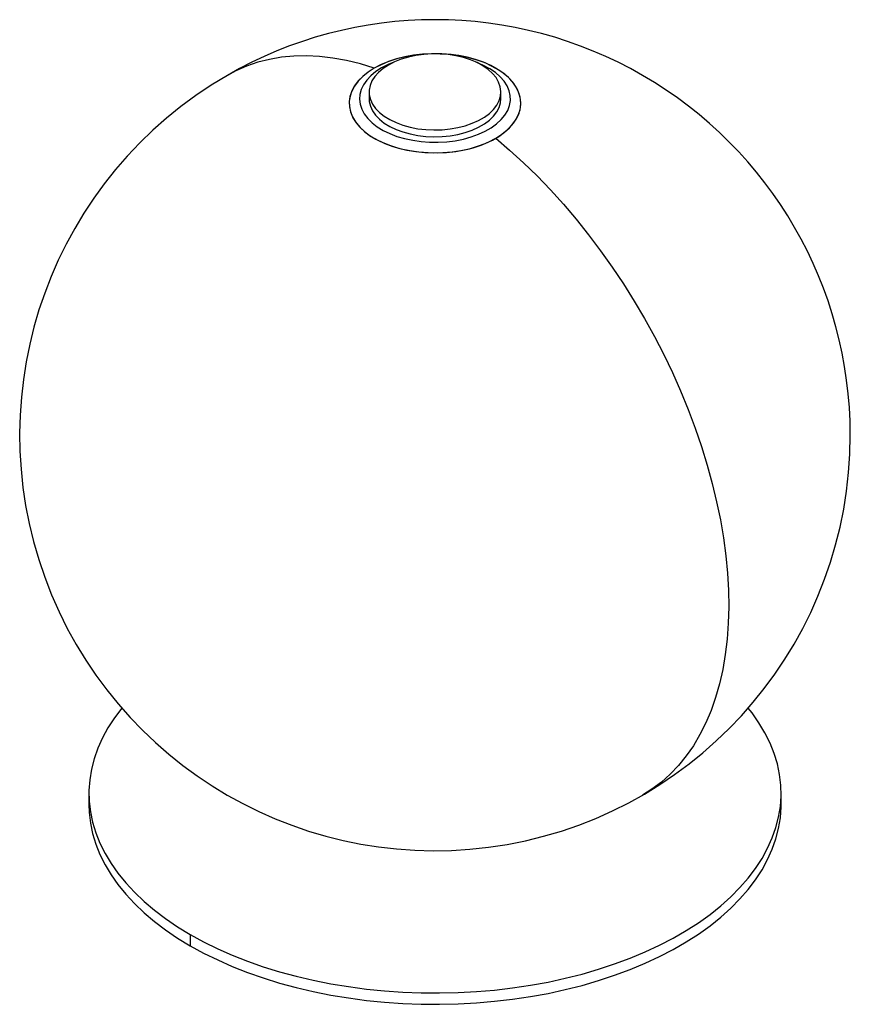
# Paper-space layout '_Isométrica' of a CAD drawing. Header units: millimetres. Extents: x -154 to 146, y -97 to 259.
import ezdxf

# ---------------------------------------------------------------- set-up
doc = ezdxf.new("R2010")
doc.units = ezdxf.units.MM

psp = doc.layouts.new('_Isométrica')

# ---------------------------------------------------------------- linework, layer by layer
at = {"color": 7, "linetype": 'Continuous', "lineweight": 25}
for p, q in [((-27.68, 232.54), (-27.68, 230.09)), ((19.91, 230.09), (19.91, 232.54)), ((-128.89, -20.59), (-128.89, -24.67)), ((121.11, -24.67), (121.11, -20.59)), ((-92.27, -71.61), (-92.27, -75.7))]:
    psp.add_line(p, q, dxfattribs=at)
at = {"color": 7, "linetype": 'Continuous', "lineweight": 25, "flags": 128}
for points in [[(-25.81, 241.11), (-30.85, 242.64), (-35.83, 243.86), (-40.74, 244.74), (-45.55, 245.31), (-50.27, 245.55), (-54.88, 245.45), (-59.36, 245.04), (-63.71, 244.29), (-67.92, 243.23), (-71.98, 241.84), (-75.87, 240.13), (-78.88, 238.53)], [(-25.81, 241.11), (-28.01, 239.69), (-29.94, 238.15), (-31.58, 236.5), (-32.91, 234.75), (-33.9, 232.93), (-34.55, 231.07), (-34.86, 229.17), (-34.82, 227.27), (-34.42, 225.38), (-33.68, 223.52), (-32.6, 221.72), (-31.2, 219.99), (-29.49, 218.37), (-27.49, 216.85), (-25.22, 215.47), (-22.7, 214.23), (-19.98, 213.16), (-17.07, 212.26), (-14.01, 211.54), (-10.84, 211.02), (-7.59, 210.69), (-4.3, 210.56), (-1, 210.64), (2.26, 210.92), (5.46, 211.39), (8.55, 212.06), (11.49, 212.92), (14.27, 213.95), (16.84, 215.15), (19.17, 216.49), (21.24, 217.98), (23.03, 219.58), (24.51, 221.28), (25.67, 223.06), (26.5, 224.91), (26.98, 226.79), (27.11, 228.69), (26.89, 230.6), (26.32, 232.47), (25.41, 234.3), (24.17, 236.07), (22.61, 237.75), (20.75, 239.32), (18.61, 240.77), (16.22, 242.08), (13.59, 243.24), (10.77, 244.23), (7.79, 245.04), (4.67, 245.66), (1.45, 246.09), (-1.82, 246.31), (-5.12, 246.34), (-8.41, 246.16), (-11.64, 245.78), (-14.79, 245.21), (-17.81, 244.44), (-20.68, 243.5), (-23.35, 242.38), (-25.81, 241.11)], [(-20.71, 242.25), (-22.65, 240.99), (-24.31, 239.59), (-25.65, 238.09), (-26.67, 236.5), (-27.34, 234.86), (-27.66, 233.17), (-27.61, 231.48), (-27.21, 229.81), (-26.45, 228.17), (-25.35, 226.61), (-23.92, 225.13), (-22.19, 223.76), (-20.19, 222.53), (-17.93, 221.45), (-15.46, 220.54), (-12.82, 219.81), (-10.04, 219.27), (-7.17, 218.93), (-4.25, 218.8), (-1.33, 218.88), (1.56, 219.17), (4.37, 219.66), (7.05, 220.34), (9.56, 221.21), (11.87, 222.25), (13.94, 223.44), (15.74, 224.78), (17.25, 226.23), (18.43, 227.77), (19.28, 229.39), (19.77, 231.06), (19.91, 232.75), (19.68, 234.44), (19.1, 236.09), (18.17, 237.7), (16.9, 239.22), (15.32, 240.65), (13.45, 241.95), (11.32, 243.11), (8.95, 244.11), (6.39, 244.93), (3.68, 245.56), (0.85, 246), (-2.06, 246.23), (-4.98, 246.26), (-7.9, 246.08), (-10.75, 245.69), (-13.5, 245.11), (-16.1, 244.33), (-18.52, 243.37), (-20.71, 242.25)], [(18.03, 215.8), (20.28, 217.24), (22.23, 218.82), (23.89, 220.51), (25.21, 222.29), (26.2, 224.14), (26.83, 226.04), (27.1, 227.97), (27.01, 229.91), (26.56, 231.83), (25.75, 233.71), (24.59, 235.53), (23.1, 237.26), (21.29, 238.9), (19.19, 240.41), (16.82, 241.78), (14.2, 242.99), (11.37, 244.04), (8.36, 244.9), (5.21, 245.56), (1.96, 246.03), (-1.37, 246.29), (-4.73, 246.35), (-8.07, 246.19), (-11.37, 245.82), (-14.58, 245.25), (-17.66, 244.49), (-20.58, 243.54), (-23.31, 242.4), (-25.81, 241.11)], [(-23.15, 241.21), (-25.22, 239.87), (-27.01, 238.4), (-28.5, 236.83), (-29.67, 235.16), (-30.5, 233.43), (-30.99, 231.66), (-31.12, 229.87), (-30.9, 228.07), (-30.33, 226.31), (-29.41, 224.59), (-28.16, 222.95), (-26.59, 221.4), (-24.72, 219.96), (-22.59, 218.66), (-20.21, 217.5), (-17.62, 216.51), (-14.85, 215.69), (-11.93, 215.07), (-8.91, 214.64), (-5.83, 214.41), (-2.72, 214.38), (0.38, 214.56), (3.41, 214.94), (6.36, 215.52), (9.17, 216.29), (11.81, 217.24), (14.24, 218.35), (16.44, 219.62), (18.38, 221.03), (20.02, 222.55), (21.35, 224.18), (22.36, 225.88), (23.02, 227.63), (23.33, 229.42), (23.28, 231.21), (22.88, 232.99), (22.14, 234.73), (21.05, 236.42), (19.64, 238.02), (17.92, 239.51), (15.92, 240.89), (13.66, 242.12), (11.17, 243.2), (10.97, 243.27)], [(-18.74, 243.27), (-20.83, 242.4), (-23.15, 241.21)], [(-25.81, 241.11), (-28.05, 239.67), (-30.01, 238.09), (-31.66, 236.41), (-32.98, 234.63), (-33.97, 232.78), (-34.6, 230.87), (-34.87, 228.94), (-34.78, 227), (-34.33, 225.08), (-33.52, 223.2), (-32.36, 221.38), (-30.87, 219.65), (-29.06, 218.02), (-26.96, 216.51), (-24.59, 215.14), (-21.97, 213.92), (-19.14, 212.88), (-16.14, 212.02), (-12.99, 211.35), (-9.73, 210.88), (-6.4, 210.62), (-3.05, 210.57), (0.3, 210.72), (3.6, 211.09), (6.8, 211.66), (9.89, 212.42), (12.81, 213.38), (15.54, 214.51), (18.03, 215.8)], [(-27.68, 230.09), (-27.61, 229.03), (-27.21, 227.36), (-26.45, 225.72), (-25.35, 224.16), (-23.92, 222.68), (-22.19, 221.31), (-20.19, 220.08), (-17.93, 219), (-15.46, 218.09), (-12.82, 217.36), (-10.04, 216.82), (-7.17, 216.49), (-4.25, 216.35), (-1.33, 216.43), (1.56, 216.72), (4.37, 217.21), (7.05, 217.89), (9.56, 218.76), (11.87, 219.8), (13.94, 220.99), (15.74, 222.33), (17.25, 223.78), (18.43, 225.33), (19.28, 226.94), (19.77, 228.61), (19.91, 230.09)], [(18.03, 215.8), (23.08, 211.51), (28.06, 206.97), (32.97, 202.2), (37.78, 197.2), (42.5, 191.99), (47.11, 186.58), (51.59, 180.99), (55.94, 175.22), (60.15, 169.29), (64.21, 163.22), (68.1, 157.02), (71.82, 150.7), (75.36, 144.28), (78.71, 137.78), (81.86, 131.2), (84.81, 124.58), (87.55, 117.91), (90.07, 111.22), (92.36, 104.53), (94.42, 97.85), (96.25, 91.19), (97.84, 84.57), (99.19, 78.01), (100.29, 71.52), (101.14, 65.13), (101.74, 58.83), (102.08, 52.66), (102.18, 46.62), (102.02, 40.73), (101.61, 35), (100.94, 29.44), (100.03, 24.08), (98.86, 18.91), (97.45, 13.96), (95.8, 9.24), (93.91, 4.76), (91.79, 0.52), (89.44, -3.46), (86.86, -7.17), (84.07, -10.6), (81.07, -13.75), (77.87, -16.61), (74.46, -19.17), (71.11, -21.29)], [(-117.01, 10.11), (-117.02, 10.1), (-119.69, 6.58), (-122.03, 2.99), (-124.03, -0.68), (-125.7, -4.4), (-127.02, -8.16), (-127.99, -11.96), (-128.61, -15.79), (-128.87, -19.63), (-128.79, -23.47), (-128.34, -27.3), (-127.55, -31.12), (-126.4, -34.9), (-124.91, -38.65), (-123.07, -42.34), (-120.9, -45.97), (-118.39, -49.53), (-115.56, -53.01), (-112.42, -56.39), (-108.96, -59.67), (-105.21, -62.85), (-101.17, -65.9), (-96.85, -68.83), (-92.27, -71.61)], [(-92.27, -71.61), (-87.44, -74.26), (-82.38, -76.75), (-77.09, -79.08), (-71.59, -81.25), (-65.91, -83.24), (-60.04, -85.06), (-54.02, -86.69), (-47.85, -88.14), (-41.56, -89.39), (-35.17, -90.45), (-28.68, -91.32), (-22.12, -91.98), (-15.52, -92.44), (-8.88, -92.69), (-2.22, -92.74), (4.43, -92.59), (11.05, -92.23), (17.64, -91.67), (24.16, -90.91), (30.6, -89.95), (36.95, -88.79), (43.18, -87.44), (49.28, -85.9), (55.22, -84.17), (61, -82.27), (66.59, -80.18), (71.99, -77.93), (77.17, -75.52), (82.12, -72.95), (86.82, -70.24), (91.27, -67.38), (95.45, -64.39), (99.35, -61.28), (102.95, -58.05), (106.26, -54.71), (109.25, -51.28), (111.91, -47.76), (114.26, -44.16), (116.26, -40.5), (117.93, -36.78), (119.25, -33.01), (120.22, -29.21), (120.84, -25.39), (121.1, -21.55), (121.01, -17.71), (120.57, -13.87), (119.78, -10.06), (118.63, -6.28), (117.14, -2.53), (115.3, 1.16), (113.13, 4.79), (110.62, 8.35), (109.24, 10.11)], [(-128.89, -24.67), (-128.79, -27.55), (-128.34, -31.39), (-127.55, -35.2), (-126.4, -38.98), (-124.91, -42.73), (-123.07, -46.42), (-120.9, -50.05), (-118.39, -53.61), (-115.56, -57.09), (-112.42, -60.47), (-108.96, -63.76), (-105.21, -66.93), (-101.17, -69.98), (-96.85, -72.91), (-92.27, -75.7)], [(-92.27, -75.7), (-87.44, -78.34), (-82.38, -80.83), (-77.09, -83.16), (-71.59, -85.33), (-65.91, -87.32), (-60.04, -89.14), (-54.02, -90.77), (-47.85, -92.22), (-41.56, -93.48), (-35.17, -94.54), (-28.68, -95.4), (-22.12, -96.06), (-15.52, -96.52), (-8.88, -96.77), (-2.22, -96.83), (4.43, -96.67), (11.05, -96.31), (17.64, -95.75), (24.16, -94.99), (30.6, -94.03), (36.95, -92.87), (43.18, -91.52), (49.28, -89.98), (55.22, -88.25), (61, -86.35), (66.59, -84.27), (71.99, -82.02), (77.17, -79.61), (82.12, -77.04), (86.82, -74.32), (91.27, -71.46), (95.45, -68.47), (99.35, -65.36), (102.95, -62.13), (106.26, -58.79), (109.25, -55.36), (111.91, -51.84), (114.26, -48.25), (116.26, -44.58), (117.93, -40.86), (119.25, -37.1), (120.22, -33.3), (120.84, -29.47), (121.1, -25.63), (121.11, -24.67)]]:
    psp.add_lwpolyline(points, dxfattribs=at)
at = {"color": 7, "linetype": 'Continuous', "lineweight": 25}
for start, end in [(0, 119.9973), (119.9973, 0)]:
    psp.add_arc((-3.89, 108.62), 150, start, end, dxfattribs=at)

doc.saveas('drawing.dxf')
